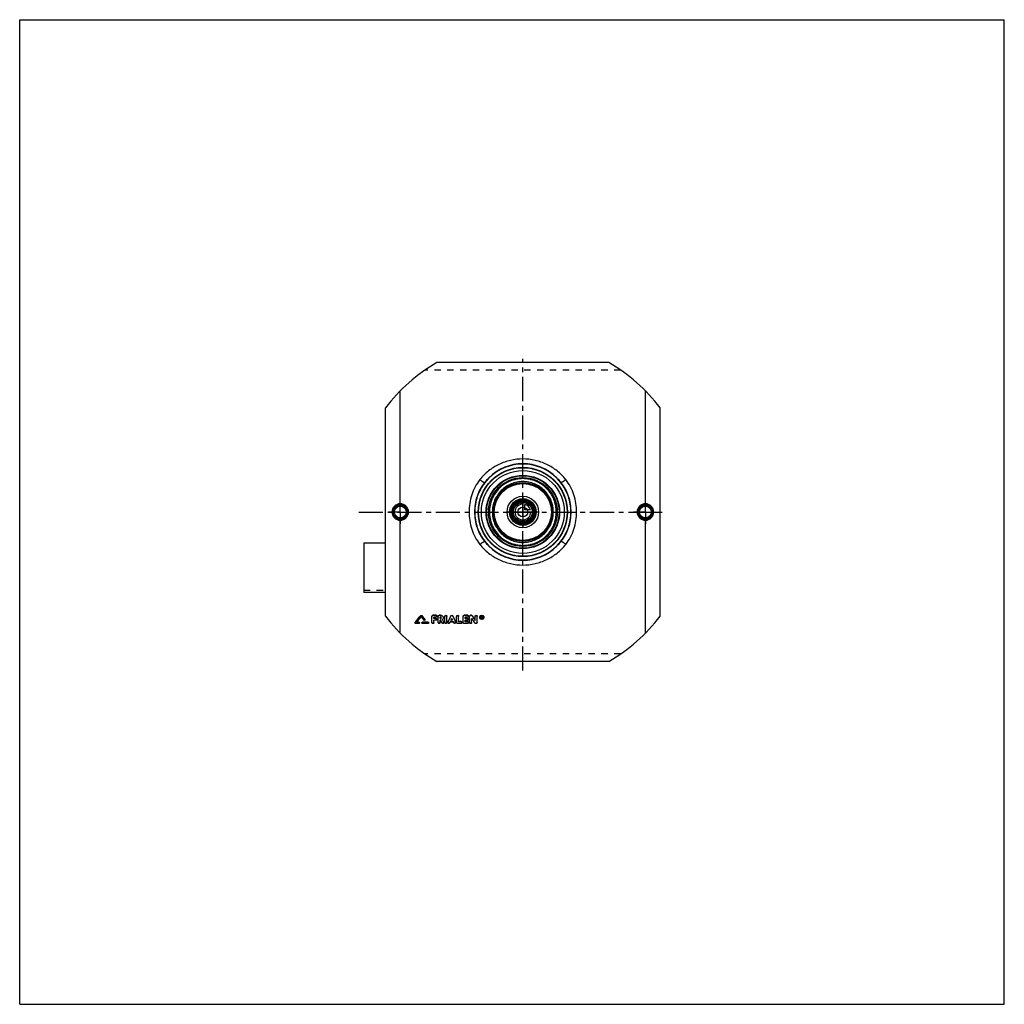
# Model space of a CAD drawing. Header units: millimetres. Extents: x 0 to 1000, y 0 to 1000.
import ezdxf

# ---------------------------------------------------------------- set-up
doc = ezdxf.new("R2010")
doc.units = ezdxf.units.MM
doc.header["$LTSCALE"] = 65.185185
doc.linetypes.add('CENTER', pattern=[0.6, 0.375, -0.075, 0.075, -0.075])
doc.linetypes.add('HIDDEN', pattern=[0.2, 0.1, -0.1])
doc.layers.get('0').update_dxf_attribs({"linetype": 'CONTINUOUS'})
for name, color, linetype in [('ACHSEN_S', 7, 'CONTINUOUS'), ('FASEN', 7, 'CONTINUOUS'), ('KOERPER', 7, 'CONTINUOUS'), ('KONST.EL_MIT_GEO', 7, 'CONTINUOUS'), ('KURVEN', 7, 'CONTINUOUS')]:
    doc.layers.add(name, color=color, linetype=linetype)

msp = doc.modelspace()

# ---------------------------------------------------------------- linework, layer by layer
at = {"color": 7, "linetype": 'Continuous'}
for p, q in [((0, 0), (0, 1000)), ((0, 1000), (1000, 1000)), ((1000, 0), (1000, 1000)), ((0, 0), (1000, 0))]:
    msp.add_line(p, q, dxfattribs=at)
at = {"layer": 'ACHSEN_S', "color": 2, "linetype": 'CENTER'}
for p, q in [((511, 338.9), (511, 655.6)), ((344.5, 500), (655.5, 500))]:
    msp.add_line(p, q, dxfattribs=at)
at = {"layer": 'FASEN', "color": 7, "linetype": 'Continuous'}
for radius in [45, 42.1]:
    msp.add_circle((511, 500), radius, dxfattribs=at)
at = {"layer": 'KOERPER', "color": 2, "linetype": 'CENTER'}
for p, q in [((386.5, 500), (386.5, 512)), ((635.5, 500), (635.5, 512)), ((386.5, 500), (374.5, 500)), ((386.5, 500), (386.5, 488)), ((386.5, 500), (398.5, 500)), ((635.5, 500), (623.5, 500)), ((635.5, 500), (647.5, 500)), ((635.5, 500), (635.5, 488))]:
    msp.add_line(p, q, dxfattribs=at)
at = {"layer": 'KOERPER', "color": 8, "linetype": 'HIDDEN'}
for p in [(349.5, 420.7), (371.5, 418.4)]:
    msp.add_line(p, (371.5, 420.7), dxfattribs=at)
at = {"layer": 'KOERPER', "color": 7, "linetype": 'Continuous'}
msp.add_line((371.5, 418.4), (349.5, 418.4), dxfattribs=at)
msp.add_circle((511, 500), 11.7, dxfattribs=at)
at = {"layer": 'KONST.EL_MIT_GEO', "color": 7, "linetype": 'Continuous'}
for p, q in [((598.2, 651.7), (423.8, 651.7)), ((386.5, 508.4), (386.5, 623)), ((635.5, 508.4), (635.5, 623)), ((371.5, 394.3), (371.5, 605.7)), ((650.5, 394.3), (650.5, 605.7)), ((476.6, 534.4), (476.4, 534.7)), ((545.4, 534.4), (545.6, 534.7)), ((386.5, 377), (386.5, 491.6)), ((635.5, 377), (635.5, 491.6)), ((349.5, 468.8), (349.5, 418.4)), ((349.5, 468.8), (371.5, 468.8)), ((476.6, 465.6), (476.4, 465.3)), ((545.4, 465.6), (545.6, 465.3)), ((407.3, 394.9), (407.3, 394.7)), ((408.2, 394.9), (408.2, 394.7)), ((411.4, 390.9), (411.4, 390.8)), ((418.7, 387.7), (418.7, 394)), ((423, 395.1), (419.7, 395.1)), ((419.7, 395.1), (419.7, 395)), ((423, 395), (419.7, 395)), ((423, 393.1), (420.7, 393.1)), ((420.7, 391.8), (420.7, 393.1)), ((422.7, 391.9), (420.7, 391.9)), ((422.7, 391.8), (420.7, 391.8)), ((422.7, 391.9), (422.7, 391.8)), ((423, 395.1), (423, 395)), ((425, 387.7), (425, 394)), ((427.5, 395.1), (426, 395.1)), ((426, 395.1), (426, 395)), ((427.5, 395), (426, 395)), ((427.5, 393.1), (427, 393.1)), ((427, 391.8), (427, 393.1)), ((427.5, 391.9), (427, 391.9)), ((427.5, 391.8), (427, 391.8)), ((427.5, 395.1), (427.5, 395)), ((427.5, 391.9), (427.5, 391.8)), ((431.9, 387.7), (431.9, 394)), ((433.9, 387.7), (433.9, 394)), ((437.9, 394.5), (437.9, 394.4)), ((439.6, 390.1), (438.1, 390.1)), ((439.8, 394.5), (439.8, 394.4)), ((443.8, 387.7), (443.8, 394)), ((445.8, 388.6), (445.8, 394)), ((450.4, 387.7), (450.4, 394)), ((455.1, 395.1), (451.4, 395.1)), ((451.4, 395.1), (451.4, 395)), ((455.1, 395), (451.4, 395)), ((455.1, 393.1), (452.4, 393.1)), ((452.4, 391.8), (452.4, 393.1)), ((454.7, 391.9), (452.4, 391.9)), ((454.7, 391.8), (452.4, 391.8)), ((454.7, 391.9), (454.7, 391.8)), ((455.1, 395.1), (455.1, 395)), ((457, 387.7), (457, 394)), ((458.7, 395.1), (458, 395.1)), ((458, 395.1), (458, 395)), ((458.7, 395), (458, 395)), ((458.7, 395.1), (458.7, 395)), ((459, 387.7), (459, 391.8)), ((459.5, 394.6), (459.5, 394.5)), ((462.6, 389.9), (462.6, 394)), ((464.6, 387.7), (464.6, 394)), ((469.3, 394.2), (468.9, 394.2)), ((468.9, 391.9), (468.9, 394.2)), ((469.3, 394), (468.9, 394)), ((469.2, 391.9), (468.9, 391.9)), ((469.3, 393.7), (469.2, 393.7)), ((469.2, 393.1), (469.2, 393.7)), ((469.3, 393.2), (469.2, 393.2)), ((469.3, 393.1), (469.2, 393.1)), ((469.3, 392.8), (469.2, 392.8)), ((469.2, 391.9), (469.2, 392.8)), ((469.3, 394.2), (469.3, 394)), ((469.3, 393.2), (469.3, 393.1)), ((469.5, 393.3), (469.5, 393.5)), ((469.8, 391.9), (469.5, 391.9)), ((469.8, 392), (469.6, 392.9)), ((469.8, 393.3), (469.8, 393.5)), ((469.8, 392), (469.8, 391.9)), ((401.6, 387.8), (401.6, 387.7)), ((405.5, 386.8), (402.1, 386.8)), ((405.5, 387.9), (403.2, 387.9)), ((405.5, 388), (403.3, 388)), ((405.5, 388), (405.5, 387.9)), ((414.8, 388), (409, 388)), ((409, 388), (409, 387.9)), ((414.8, 387.9), (409, 387.9)), ((414.8, 386.8), (409, 386.8)), ((414.8, 388), (414.8, 387.9)), ((422.7, 390), (420.7, 390)), ((420.7, 387.7), (420.7, 390)), ((427.7, 390), (427, 390)), ((427, 387.7), (427, 390)), ((430.8, 388.2), (430.8, 388.1)), ((434.9, 388.2), (434.9, 388.1)), ((440.6, 388.2), (437.1, 388.2)), ((439.7, 390), (438, 390)), ((442.8, 388.2), (442.8, 388.1)), ((448.5, 386.8), (444.8, 386.8)), ((448.5, 388.8), (445.8, 388.8)), ((448.5, 388.6), (445.8, 388.6)), ((448.5, 388.8), (448.5, 388.6)), ((455.1, 386.8), (451.4, 386.8)), ((454.7, 390), (452.4, 390)), ((452.4, 388.6), (452.4, 390)), ((455.1, 388.8), (452.4, 388.8)), ((455.1, 388.6), (452.4, 388.6)), ((455.1, 388.8), (455.1, 388.6)), ((463.6, 386.8), (463, 386.8)), ((598.2, 348.3), (423.8, 348.3))]:
    msp.add_line(p, q, dxfattribs=at)
at = {"layer": 'KONST.EL_MIT_GEO', "color": 8, "linetype": 'HIDDEN'}
for p, q in [((610.2, 644.2), (411.8, 644.2)), ((407.8, 393.7), (407.8, 393.5)), ((410.5, 390.3), (410.5, 390.2)), ((411.5, 390.5), (411.5, 390.6)), ((418.7, 394.2), (418.7, 394)), ((423, 393.2), (420.7, 393.2)), ((420.7, 393.2), (420.7, 393.1)), ((422.7, 390.1), (420.7, 390.1)), ((420.7, 390.1), (420.7, 390)), ((422.7, 390.1), (422.7, 390)), ((423, 393.2), (423, 393.1)), ((423.7, 390.9), (423.7, 391)), ((424, 394), (424, 394.2)), ((425, 394.2), (425, 394)), ((427.5, 393.2), (427, 393.2)), ((427, 393.2), (427, 393.1)), ((427.7, 390.1), (427, 390.1)), ((427, 390.1), (427, 390)), ((427.5, 393.2), (427.5, 393.1)), ((427.7, 390.1), (427.7, 390)), ((428.2, 392.5), (428.2, 392.6)), ((429.5, 390.9), (429.5, 390.7)), ((429.5, 390.8), (429.5, 390.9)), ((429.5, 390.8), (429.5, 390.8)), ((430.2, 392.5), (430.2, 392.6)), ((431.9, 394.2), (431.9, 394)), ((433.9, 394.2), (433.9, 394)), ((438.1, 390.1), (438, 390.1)), ((438, 390.1), (438, 390)), ((438.9, 391.9), (438.9, 391.8)), ((439.7, 390.1), (439.6, 390.1)), ((439.7, 390.1), (439.7, 390)), ((443.8, 394.2), (443.8, 394)), ((445.8, 394.2), (445.8, 394)), ((450.4, 394.2), (450.4, 394)), ((455.1, 393.2), (452.4, 393.2)), ((452.4, 393.2), (452.4, 393.1)), ((454.7, 390.1), (452.4, 390.1)), ((452.4, 390.1), (452.4, 390)), ((454.7, 390.1), (454.7, 390)), ((455.1, 393.2), (455.1, 393.1)), ((455.7, 390.9), (455.7, 391)), ((456.1, 394), (456.1, 394.2)), ((457, 394.2), (457, 394)), ((459, 391.9), (459, 391.8)), ((462.6, 394.2), (462.6, 394)), ((464.6, 394.2), (464.6, 394)), ((467.2, 393.1), (467.2, 393)), ((467.7, 393.1), (467.7, 393)), ((469.2, 392), (468.9, 392)), ((469.3, 393.8), (469.2, 393.8)), ((469.2, 393.8), (469.2, 393.7)), ((469.3, 392.9), (469.2, 392.9)), ((469.2, 392.9), (469.2, 392.8)), ((469.3, 393.8), (469.3, 393.7)), ((469.3, 392.9), (469.3, 392.8)), ((469.5, 393.6), (469.5, 393.5)), ((469.8, 392), (469.5, 392)), ((469.5, 392), (469.5, 391.9)), ((469.6, 393), (469.6, 392.9)), ((469.6, 392.9), (469.6, 393)), ((469.8, 393.6), (469.8, 393.5)), ((471, 393.1), (471, 393)), ((471.5, 393.1), (471.5, 393)), ((401.5, 387.5), (401.5, 387.4)), ((405.5, 386.9), (402.1, 386.9)), ((402.1, 386.9), (402.1, 386.8)), ((403.3, 388), (403.2, 388)), ((403.2, 388), (403.2, 387.9)), ((405.5, 386.9), (405.5, 386.8)), ((406.1, 387.4), (406.1, 387.5)), ((408.4, 387.5), (408.4, 387.4)), ((414.8, 386.9), (409, 386.9)), ((409, 386.9), (409, 386.8)), ((414.8, 386.9), (414.8, 386.8)), ((415.4, 387.4), (415.4, 387.5)), ((429, 387.5), (429, 387.3)), ((430.9, 387.7), (430.9, 387.8)), ((434.9, 387.8), (434.9, 387.7)), ((436.8, 387.5), (437.1, 388.3)), ((436.8, 387.5), (436.8, 387.4)), ((440.6, 388.3), (437.1, 388.3)), ((437.1, 388.3), (437.1, 388.2)), ((440.6, 388.3), (440.6, 388.2)), ((440.9, 387.5), (440.6, 388.3)), ((440.9, 387.5), (440.9, 387.4)), ((442.8, 387.7), (442.8, 387.8)), ((448.5, 386.9), (444.8, 386.9)), ((444.8, 386.9), (444.8, 386.8)), ((448.5, 386.9), (448.5, 386.8)), ((449.4, 387.7), (449.4, 387.8)), ((455.1, 386.9), (451.4, 386.9)), ((451.4, 386.9), (451.4, 386.8)), ((455.1, 386.9), (455.1, 386.8)), ((456.1, 387.7), (456.1, 387.8)), ((462.1, 387.4), (462.1, 387.2)), ((463.6, 386.9), (463, 386.9)), ((463, 386.9), (463, 386.8)), ((463.6, 386.9), (463.6, 386.8)), ((610.2, 355.8), (411.8, 355.8))]:
    msp.add_line(p, q, dxfattribs=at)
at = {"layer": 'KONST.EL_MIT_GEO', "color": 7, "linetype": 'Continuous'}
for centre, radius in [((511, 500), 45.3), ((511, 500), 37.3), ((511, 500), 36.8), ((511, 500), 35), ((511, 500), 30), ((511, 500), 29), ((511, 500), 13.5), ((511, 500), 12.5), ((511, 500), 11.3), ((511, 500), 10.3), ((386.5, 500), 7.05), ((386.5, 500), 6.05), ((511, 500), 5), ((635.5, 500), 7.05), ((635.5, 500), 6.05)]:
    msp.add_circle(centre, radius, dxfattribs=at)
at = {"layer": 'KONST.EL_MIT_GEO', "color": 8, "linetype": 'HIDDEN'}
msp.add_circle((511, 500), 45, dxfattribs=at)
at = {"layer": 'KONST.EL_MIT_GEO', "color": 7, "linetype": 'Continuous'}
for centre, radius, start, end in [((511, 500), 175, 119.8843, 142.8581), ((511, 500), 175, 37.1419, 60.1157), ((511, 500), 49, 45.061, 134.939), ((511, 500), 48.7, 45.061, 134.939), ((513.1, 497.9), 51.9, 134.955, 142.0455), ((514, 497), 52.9, 134.9602, 141.9019), ((508, 497), 52.9, 38.0981, 45.0398), ((508.9, 497.9), 51.9, 37.9544, 45.045), ((386.5, 500), 7.43, 90.0252, 180.0266), ((386.5, 500), 7.43, 359.9733, 90.2705), ((635.5, 500), 7.43, 89.7293, 180.0268), ((635.5, 500), 7.43, 359.9735, 89.9746), ((386.5, 500), 7.43, 179.9735, 269.9746), ((386.5, 500), 7.43, 269.7293, 0.0268), ((635.5, 500), 7.43, 179.9733, 270.2705), ((635.5, 500), 7.43, 270.0252, 0.0266), ((513.1, 502.1), 51.9, 217.9544, 225.045), ((514, 503), 52.9, 218.0981, 225.0398), ((508, 503), 52.9, 314.9602, 321.9019), ((508.9, 502.1), 51.9, 314.955, 322.0455), ((511, 500), 49, 225.061, 314.939), ((511, 500), 48.7, 225.061, 314.939), ((511, 500), 175, 217.1419, 240.1157), ((-872.4, 1413.3), 1635.5, 321.1671, 321.4841), ((-874, 1413.4), 1636.9, 321.1964, 321.5133), ((-871.3, 1412.4), 1635.2, 321.206, 321.4602), ((1692.5, 1417), 1642.5, 218.5402, 218.6914), ((1694.3, 1418.5), 1643.7, 218.5164, 218.6921), ((1696, 1418.6), 1645.1, 218.4873, 218.6629), ((-1169.9, 1154.9), 1778.6, 334.465, 334.6901), ((-1172.6, 1155.3), 1781.3, 334.4883, 334.7133), ((2047.6, 1154.9), 1778.6, 205.3099, 205.535), ((2050.3, 1155.3), 1781.3, 205.2867, 205.5117), ((1798.2, 1294), 1614.7, 213.9674, 214.1632), ((1810, 1301.5), 1626.7, 213.8804, 214.0752), ((1811.9, 1301.7), 1628.5, 213.8527, 214.0474), ((469.1, 393.1), 1.41, 182.1167, 193.1131), ((469.3, 393.5), 0.269, 269.9826, 275.4762), ((469.3, 393.4), 0.273, 270.1759, 275.7698), ((469.3, 393.5), 0.22, 0.222, 13.0083), ((469.6, 393.1), 1.41, 346.8979, 357.8674), ((511, 500), 175, 299.8843, 322.8581)]:
    msp.add_arc(centre, radius, start, end, dxfattribs=at)
at = {"layer": 'KONST.EL_MIT_GEO', "color": 8, "linetype": 'HIDDEN'}
for centre, radius, start, end in [((-869.7, 1412.3), 1633.8, 321.1768, 321.431), ((1690.9, 1416.8), 1641.1, 218.5694, 218.7206), ((427.6, 392.6), 0.609, 354.6819, 0.005), ((1796.2, 1293.7), 1612.9, 213.9951, 214.191), ((469.2, 393.1), 1.46, 179.9954, 182.105), ((469.3, 393.4), 0.218, 353.6455, 0.0408), ((469.5, 393.1), 1.46, 357.8761, 0.0047)]:
    msp.add_arc(centre, radius, start, end, dxfattribs=at)
msp.add_ellipse((469.5, 500), major_axis=(-59.3, 287), ratio=0.08, start_param=-4.34653, end_param=-4.34316, dxfattribs=at)
at = {"layer": 'KONST.EL_MIT_GEO', "color": 7, "linetype": 'Continuous'}
for centre, major_axis, ratio, start_param, end_param in [((469.5, 500), (-59.4, 287.3), 0.08, -4.34653, -4.34316), ((469.8, 500), (-59.4, 287.3), 0.08, -4.3469, -4.34316), ((436.8, 500), (119.1, 286.8), 0.14767, -1.9124, -1.90939), ((440.9, 500), (-119.1, 286.8), 0.14767, -4.3738, -4.37079)]:
    msp.add_ellipse(centre, major_axis=major_axis, ratio=ratio, start_param=start_param, end_param=end_param, dxfattribs=at)
for points, knots in [([(511, 553.9), (506.8, 553.9), (498.5, 552.9), (486.6, 548.8), (475.9, 542.1), (470, 536.1), (467.4, 532.9)], [0, 0, 0, 0, 0.25056, 0.50074, 0.75047, 1, 1, 1, 1]), ([(554.6, 532.9), (552, 536.1), (546.1, 542.1), (535.4, 548.8), (523.5, 552.9), (515.2, 553.9), (511, 553.9)], [0, 0, 0, 0, 0.24953, 0.49925, 0.74944, 1, 1, 1, 1]), ([(467.4, 532.9), (465.6, 530.6), (462.4, 525.6), (458.9, 517.5), (456.8, 508.8), (456.1, 500), (456.8, 491.2), (458.9, 482.5), (462.4, 474.4), (465.6, 469.4), (467.4, 467.1)], [0, 0, 0, 0, 0.12476, 0.24968, 0.37478, 0.5, 0.62522, 0.75032, 0.87524, 1, 1, 1, 1]), ([(467.4, 532.9), (468, 532.5), (468.8, 531.9), (469.8, 531.1), (470.5, 530.7), (471.1, 530.3), (471.5, 530.1), (471.8, 529.9), (472, 529.9), (472.1, 529.9), (472.1, 529.9)], [0, 0, 0, 0, 0.36521, 0.53018, 0.67647, 0.79962, 0.89597, 0.96293, 0.98507, 1, 1, 1, 1]), ([(545, 500), (545, 502.2), (544.6, 506.7), (542.6, 513.1), (539.5, 519), (535.2, 524.1), (530, 528.4), (524.1, 531.5), (517.7, 533.4), (511, 534.1), (504.4, 533.4), (498, 531.5), (492, 528.4), (486.9, 524.1), (482.6, 519), (479.4, 513.1), (477.5, 506.7), (477, 502.2), (477, 500)], [0, 0, 0, 0, 0.06255, 0.12507, 0.18755, 0.25, 0.31245, 0.37493, 0.43745, 0.5, 0.56255, 0.62507, 0.68755, 0.75, 0.81245, 0.87493, 0.93745, 1, 1, 1, 1]), ([(542, 500), (542, 502), (541.6, 506.1), (539.8, 511.9), (536.9, 517.3), (533, 522), (528.3, 525.9), (522.9, 528.7), (517.1, 530.5), (511, 531.1), (504.9, 530.5), (499.1, 528.7), (493.7, 525.9), (489, 522), (485.1, 517.3), (482.2, 511.9), (480.4, 506.1), (480, 502), (480, 500)], [0, 0, 0, 0, 0.06254, 0.12506, 0.18754, 0.25, 0.31246, 0.37494, 0.43746, 0.5, 0.56254, 0.62506, 0.68754, 0.75, 0.81246, 0.87494, 0.93746, 1, 1, 1, 1]), ([(554.6, 532.9), (554, 532.5), (553.2, 531.9), (552.2, 531.1), (551.5, 530.7), (550.9, 530.3), (550.5, 530.1), (550.2, 529.9), (550, 529.9), (549.9, 529.9), (549.9, 529.9)], [0, 0, 0, 0, 0.36521, 0.53018, 0.67647, 0.79962, 0.89597, 0.96293, 0.98507, 1, 1, 1, 1]), ([(554.6, 467.1), (556.4, 469.4), (559.6, 474.4), (563.1, 482.5), (565.2, 491.2), (565.9, 500), (565.2, 508.8), (563.1, 517.5), (559.6, 525.6), (556.4, 530.6), (554.6, 532.9)], [0, 0, 0, 0, 0.12476, 0.24968, 0.37478, 0.5, 0.62522, 0.75032, 0.87524, 1, 1, 1, 1]), ([(472.1, 529.9), (470.5, 527.8), (467.5, 523.3), (464.3, 515.9), (462.4, 508), (461.7, 500), (462.4, 492), (464.3, 484.1), (467.5, 476.7), (470.5, 472.2), (472.1, 470.1)], [0, 0, 0, 0, 0.12499, 0.24998, 0.37499, 0.5, 0.62501, 0.75002, 0.87501, 1, 1, 1, 1]), ([(472.4, 529.7), (470.7, 527.6), (467.8, 523.1), (464.5, 515.8), (462.6, 508), (461.9, 500), (462.6, 492), (464.5, 484.2), (467.8, 476.9), (470.7, 472.4), (472.4, 470.3)], [0, 0, 0, 0, 0.12499, 0.24999, 0.37499, 0.5, 0.62501, 0.75001, 0.87501, 1, 1, 1, 1]), ([(472.4, 529.7), (472.3, 529.7), (472.2, 529.8), (472.2, 529.8), (472.1, 529.9)], [0, 0, 0, 0, 0.67431, 1, 1, 1, 1]), ([(549.6, 529.7), (549.7, 529.7), (549.8, 529.8), (549.8, 529.8), (549.9, 529.9)], [0, 0, 0, 0, 0.67431, 1, 1, 1, 1]), ([(549.6, 470.3), (551.3, 472.4), (554.2, 476.9), (557.5, 484.2), (559.4, 492), (560.1, 500), (559.4, 508), (557.5, 515.8), (554.2, 523.1), (551.3, 527.6), (549.6, 529.7)], [0, 0, 0, 0, 0.12499, 0.24999, 0.37499, 0.5, 0.62501, 0.75001, 0.87501, 1, 1, 1, 1]), ([(549.9, 470.1), (551.5, 472.2), (554.5, 476.7), (557.7, 484.1), (559.6, 492), (560.3, 500), (559.6, 508), (557.7, 515.9), (554.5, 523.3), (551.5, 527.8), (549.9, 529.9)], [0, 0, 0, 0, 0.12499, 0.24998, 0.37499, 0.5, 0.62501, 0.75002, 0.87501, 1, 1, 1, 1]), ([(386.5, 508.4), (385.4, 508.4), (383.2, 507.9), (380.4, 506.1), (378.6, 503.3), (378.1, 501.1), (378.1, 500)], [0, 0, 0, 0, 0.24958, 0.4995, 0.74968, 1, 1, 1, 1]), ([(378.1, 500), (378.1, 498.9), (378.6, 496.7), (380.4, 493.9), (383.2, 492.1), (385.4, 491.6), (386.5, 491.6)], [0, 0, 0, 0, 0.25032, 0.5005, 0.75042, 1, 1, 1, 1]), ([(386.5, 508.4), (386.5, 508.3), (386.5, 508.1), (386.5, 507.9), (386.5, 507.7), (386.5, 507.6), (386.5, 507.5), (386.5, 507.5), (386.5, 507.4), (386.5, 507.4)], [0, 0, 0, 0, 0.37236, 0.54078, 0.68954, 0.81346, 0.90835, 0.97109, 1, 1, 1, 1]), ([(394.9, 500), (394.9, 501.1), (394.5, 503.3), (392.6, 506.1), (389.8, 508), (387.6, 508.4), (386.5, 508.4)], [0, 0, 0, 0, 0.25, 0.49998, 0.74998, 1, 1, 1, 1]), ([(386.5, 491.6), (387.6, 491.6), (389.8, 492), (392.6, 493.9), (394.5, 496.7), (394.9, 498.9), (394.9, 500)], [0, 0, 0, 0, 0.25002, 0.50002, 0.75, 1, 1, 1, 1]), ([(477, 500), (477, 497.8), (477.5, 493.3), (479.4, 486.9), (482.6, 481), (486.9, 475.9), (492, 471.6), (498, 468.5), (504.4, 466.6), (511, 465.9), (517.7, 466.6), (524.1, 468.5), (530, 471.6), (535.2, 475.9), (539.5, 481), (542.6, 486.9), (544.6, 493.3), (545, 497.8), (545, 500)], [0, 0, 0, 0, 0.06255, 0.12507, 0.18755, 0.25, 0.31245, 0.37493, 0.43745, 0.5, 0.56255, 0.62507, 0.68755, 0.75, 0.81245, 0.87493, 0.93745, 1, 1, 1, 1]), ([(480, 500), (480, 498), (480.4, 493.9), (482.2, 488.1), (485.1, 482.7), (489, 478), (493.7, 474.1), (499.1, 471.3), (504.9, 469.5), (511, 468.9), (517.1, 469.5), (522.9, 471.3), (528.3, 474.1), (533, 478), (536.9, 482.7), (539.8, 488.1), (541.6, 493.9), (542, 498), (542, 500)], [0, 0, 0, 0, 0.06254, 0.12506, 0.18754, 0.25, 0.31246, 0.37494, 0.43746, 0.5, 0.56254, 0.62506, 0.68754, 0.75, 0.81246, 0.87494, 0.93746, 1, 1, 1, 1]), ([(635.5, 508.4), (634.4, 508.4), (632.2, 508), (629.4, 506.1), (627.5, 503.3), (627.1, 501.1), (627.1, 500)], [0, 0, 0, 0, 0.25002, 0.50002, 0.75, 1, 1, 1, 1]), ([(627.1, 500), (627.1, 498.9), (627.5, 496.7), (629.4, 493.9), (632.2, 492), (634.4, 491.6), (635.5, 491.6)], [0, 0, 0, 0, 0.25, 0.49998, 0.74998, 1, 1, 1, 1]), ([(635.5, 508.4), (635.5, 508.3), (635.5, 508.1), (635.5, 507.9), (635.5, 507.7), (635.5, 507.6), (635.5, 507.5), (635.5, 507.5), (635.5, 507.4), (635.5, 507.4)], [0, 0, 0, 0, 0.37235, 0.54076, 0.68951, 0.81344, 0.90833, 0.97107, 1, 1, 1, 1]), ([(643.9, 500), (643.9, 501.1), (643.4, 503.3), (641.6, 506.1), (638.8, 507.9), (636.6, 508.4), (635.5, 508.4)], [0, 0, 0, 0, 0.25032, 0.5005, 0.75042, 1, 1, 1, 1]), ([(635.5, 491.6), (636.6, 491.6), (638.8, 492.1), (641.6, 493.9), (643.4, 496.7), (643.9, 498.9), (643.9, 500)], [0, 0, 0, 0, 0.24958, 0.4995, 0.74968, 1, 1, 1, 1]), ([(386.5, 491.6), (386.5, 491.7), (386.5, 491.9), (386.5, 492.1), (386.5, 492.3), (386.5, 492.4), (386.5, 492.5), (386.5, 492.5), (386.5, 492.6), (386.5, 492.6)], [0, 0, 0, 0, 0.37236, 0.54077, 0.68952, 0.81345, 0.90833, 0.97107, 1, 1, 1, 1]), ([(635.5, 491.6), (635.5, 491.7), (635.5, 491.9), (635.5, 492.1), (635.5, 492.3), (635.5, 492.4), (635.5, 492.5), (635.5, 492.5), (635.5, 492.6), (635.5, 492.6)], [0, 0, 0, 0, 0.37235, 0.54077, 0.68953, 0.81345, 0.90834, 0.97109, 1, 1, 1, 1]), ([(467.4, 467.1), (468, 467.5), (468.8, 468.1), (469.8, 468.9), (470.5, 469.3), (471.1, 469.7), (471.5, 469.9), (471.8, 470.1), (472, 470.1), (472.1, 470.1), (472.1, 470.1)], [0, 0, 0, 0, 0.36521, 0.53018, 0.67647, 0.79962, 0.89597, 0.96293, 0.98507, 1, 1, 1, 1]), ([(472.4, 470.3), (472.3, 470.3), (472.2, 470.2), (472.2, 470.2), (472.1, 470.1)], [0, 0, 0, 0, 0.67431, 1, 1, 1, 1]), ([(549.6, 470.3), (549.7, 470.3), (549.8, 470.2), (549.8, 470.2), (549.9, 470.1)], [0, 0, 0, 0, 0.67431, 1, 1, 1, 1]), ([(554.6, 467.1), (554, 467.5), (553.2, 468.1), (552.2, 468.9), (551.5, 469.3), (550.9, 469.7), (550.5, 469.9), (550.2, 470.1), (550, 470.1), (549.9, 470.1), (549.9, 470.1)], [0, 0, 0, 0, 0.36521, 0.53018, 0.67647, 0.79962, 0.89597, 0.96293, 0.98507, 1, 1, 1, 1]), ([(467.4, 467.1), (470, 463.9), (475.9, 457.9), (486.6, 451.2), (498.5, 447.1), (506.8, 446.1), (511, 446.1)], [0, 0, 0, 0, 0.24953, 0.49925, 0.74944, 1, 1, 1, 1]), ([(511, 446.1), (515.2, 446.1), (523.5, 447.1), (535.4, 451.2), (546.1, 457.9), (552, 463.9), (554.6, 467.1)], [0, 0, 0, 0, 0.25056, 0.50074, 0.75047, 1, 1, 1, 1]), ([(407.3, 394.9), (407.3, 394.9), (407.5, 395), (407.8, 395.1), (408, 395), (408.2, 394.9), (408.2, 394.9)], [0, 0, 0, 0, 0.2463, 0.49956, 0.75157, 1, 1, 1, 1]), ([(407.3, 394.7), (407.3, 394.8), (407.5, 394.9), (407.8, 395), (408, 394.9), (408.2, 394.8), (408.2, 394.7)], [0, 0, 0, 0, 0.2469, 0.50001, 0.75311, 1, 1, 1, 1]), ([(411.5, 390.5), (411.5, 390.4), (411.4, 390.1), (411.1, 389.9), (410.7, 389.9), (410.5, 390.1), (410.5, 390.2)], [0, 0, 0, 0, 0.24012, 0.49113, 0.74882, 1, 1, 1, 1]), ([(411.4, 390.9), (411.4, 390.9), (411.5, 390.8), (411.5, 390.7), (411.5, 390.6)], [0, 0, 0, 0, 0.26209, 1, 1, 1, 1]), ([(411.4, 390.8), (411.4, 390.8), (411.5, 390.7), (411.5, 390.6), (411.5, 390.5)], [0, 0, 0, 0, 0.25489, 1, 1, 1, 1]), ([(418.7, 394.2), (418.7, 394.3), (418.8, 394.5), (419, 394.8), (419.4, 395), (419.6, 395.1), (419.7, 395.1)], [0, 0, 0, 0, 0.24183, 0.48886, 0.74161, 1, 1, 1, 1]), ([(418.7, 394), (418.7, 394.2), (418.8, 394.4), (419, 394.7), (419.4, 394.9), (419.6, 395), (419.7, 395)], [0, 0, 0, 0, 0.24153, 0.48814, 0.74168, 1, 1, 1, 1]), ([(422.7, 391.9), (422.8, 391.9), (423.1, 391.9), (423.4, 391.7), (423.6, 391.4), (423.7, 391.1), (423.7, 391)], [0, 0, 0, 0, 0.26219, 0.51205, 0.7611, 1, 1, 1, 1]), ([(422.7, 391.8), (422.8, 391.8), (423.1, 391.8), (423.4, 391.6), (423.6, 391.3), (423.7, 391), (423.7, 390.9)], [0, 0, 0, 0, 0.25886, 0.51263, 0.75903, 1, 1, 1, 1]), ([(423.7, 390.9), (423.7, 390.8), (423.6, 390.5), (423.4, 390.2), (423.1, 390), (422.8, 390), (422.7, 390)], [0, 0, 0, 0, 0.24098, 0.48727, 0.74102, 1, 1, 1, 1]), ([(423, 395.1), (423.2, 395.1), (423.4, 395), (423.8, 394.8), (424, 394.5), (424, 394.3), (424, 394.2)], [0, 0, 0, 0, 0.2616, 0.51123, 0.76052, 1, 1, 1, 1]), ([(423, 395), (423.2, 395), (423.4, 394.9), (423.8, 394.7), (424, 394.4), (424, 394.2), (424, 394)], [0, 0, 0, 0, 0.25832, 0.51185, 0.75848, 1, 1, 1, 1]), ([(424, 394), (424, 393.9), (424, 393.7), (423.8, 393.4), (423.4, 393.2), (423.2, 393.1), (423, 393.1)], [0, 0, 0, 0, 0.24153, 0.48805, 0.74156, 1, 1, 1, 1]), ([(425, 394.2), (425, 394.3), (425.1, 394.5), (425.3, 394.8), (425.6, 395), (425.9, 395.1), (426, 395.1)], [0, 0, 0, 0, 0.24183, 0.48886, 0.74161, 1, 1, 1, 1]), ([(425, 394), (425, 394.2), (425.1, 394.4), (425.3, 394.7), (425.6, 394.9), (425.9, 395), (426, 395)], [0, 0, 0, 0, 0.24153, 0.48814, 0.74168, 1, 1, 1, 1]), ([(427.5, 395.1), (427.9, 395.1), (428.6, 395), (429.5, 394.4), (430.1, 393.6), (430.2, 392.9), (430.2, 392.6)], [0, 0, 0, 0, 0.25887, 0.51142, 0.75817, 1, 1, 1, 1]), ([(427.5, 395), (427.9, 395), (428.6, 394.8), (429.5, 394.3), (430.1, 393.5), (430.2, 392.8), (430.2, 392.5)], [0, 0, 0, 0, 0.25848, 0.51217, 0.75877, 1, 1, 1, 1]), ([(428.2, 392.5), (428.2, 392.6), (428.2, 392.7), (428.1, 392.9), (427.8, 393.1), (427.6, 393.1), (427.5, 393.1)], [0, 0, 0, 0, 0.24124, 0.48772, 0.74136, 1, 1, 1, 1]), ([(427.5, 391.9), (427.7, 391.9), (428, 392), (428.2, 392.3), (428.2, 392.5), (428.2, 392.5)], [0, 0, 0, 0, 0.50717, 0.75582, 1, 1, 1, 1]), ([(427.5, 391.8), (427.7, 391.8), (428, 391.9), (428.2, 392.2), (428.2, 392.4), (428.2, 392.5)], [0, 0, 0, 0, 0.50798, 0.75659, 1, 1, 1, 1]), ([(430.2, 392.5), (430.2, 392.2), (430.1, 391.5), (429.7, 391), (429.5, 390.7)], [0, 0, 0, 0, 0.49504, 1, 1, 1, 1]), ([(431.9, 394.2), (431.9, 394.3), (431.9, 394.5), (432.2, 394.9), (432.9, 395.2), (433.5, 394.9), (433.8, 394.5), (433.9, 394.3), (433.9, 394.2)], [0, 0, 0, 0, 0.12345, 0.24596, 0.49992, 0.75386, 0.87713, 1, 1, 1, 1]), ([(431.9, 394), (431.9, 394.2), (431.9, 394.4), (432.2, 394.8), (432.9, 395.1), (433.5, 394.8), (433.8, 394.4), (433.9, 394.2), (433.9, 394)], [0, 0, 0, 0, 0.12184, 0.24625, 0.5, 0.75375, 0.87815, 1, 1, 1, 1]), ([(437.9, 394.5), (438, 394.7), (438.3, 395), (438.9, 395.1), (439.4, 395), (439.7, 394.7), (439.8, 394.5)], [0, 0, 0, 0, 0.24701, 0.50069, 0.75297, 1, 1, 1, 1]), ([(437.9, 394.4), (438, 394.6), (438.3, 394.9), (438.9, 395), (439.4, 394.9), (439.7, 394.6), (439.8, 394.4)], [0, 0, 0, 0, 0.24559, 0.49999, 0.7544, 1, 1, 1, 1]), ([(443.8, 394.2), (443.8, 394.3), (443.9, 394.5), (444.2, 394.9), (444.8, 395.2), (445.5, 394.9), (445.8, 394.5), (445.8, 394.3), (445.8, 394.2)], [0, 0, 0, 0, 0.12345, 0.24596, 0.49992, 0.75386, 0.87713, 1, 1, 1, 1]), ([(443.8, 394), (443.8, 394.2), (443.9, 394.4), (444.2, 394.8), (444.8, 395.1), (445.5, 394.8), (445.8, 394.4), (445.8, 394.2), (445.8, 394)], [0, 0, 0, 0, 0.12184, 0.24625, 0.5, 0.75375, 0.87815, 1, 1, 1, 1]), ([(450.4, 394.2), (450.4, 394.3), (450.5, 394.5), (450.7, 394.8), (451, 395), (451.3, 395.1), (451.4, 395.1)], [0, 0, 0, 0, 0.24183, 0.48886, 0.74161, 1, 1, 1, 1]), ([(450.4, 394), (450.4, 394.2), (450.5, 394.4), (450.7, 394.7), (451, 394.9), (451.3, 395), (451.4, 395)], [0, 0, 0, 0, 0.24153, 0.48814, 0.74168, 1, 1, 1, 1]), ([(454.7, 391.9), (454.9, 391.9), (455.1, 391.9), (455.4, 391.7), (455.7, 391.4), (455.7, 391.1), (455.7, 391)], [0, 0, 0, 0, 0.26219, 0.51205, 0.7611, 1, 1, 1, 1]), ([(454.7, 391.8), (454.9, 391.8), (455.1, 391.8), (455.4, 391.6), (455.7, 391.3), (455.7, 391), (455.7, 390.9)], [0, 0, 0, 0, 0.25886, 0.51263, 0.75903, 1, 1, 1, 1]), ([(455.7, 390.9), (455.7, 390.8), (455.7, 390.5), (455.4, 390.2), (455.1, 390), (454.9, 390), (454.7, 390)], [0, 0, 0, 0, 0.24098, 0.48727, 0.74102, 1, 1, 1, 1]), ([(455.1, 395.1), (455.2, 395.1), (455.4, 395), (455.8, 394.8), (456, 394.5), (456.1, 394.3), (456.1, 394.2)], [0, 0, 0, 0, 0.2616, 0.51123, 0.76052, 1, 1, 1, 1]), ([(455.1, 395), (455.2, 395), (455.4, 394.9), (455.8, 394.7), (456, 394.4), (456.1, 394.2), (456.1, 394)], [0, 0, 0, 0, 0.25832, 0.51185, 0.75848, 1, 1, 1, 1]), ([(456.1, 394), (456.1, 393.9), (456, 393.7), (455.8, 393.4), (455.4, 393.2), (455.2, 393.1), (455.1, 393.1)], [0, 0, 0, 0, 0.24153, 0.48805, 0.74156, 1, 1, 1, 1]), ([(457, 394.2), (457, 394.3), (457.1, 394.5), (457.3, 394.8), (457.6, 395), (457.9, 395.1), (458, 395.1)], [0, 0, 0, 0, 0.24183, 0.48886, 0.74161, 1, 1, 1, 1]), ([(457, 394), (457, 394.2), (457.1, 394.4), (457.3, 394.7), (457.6, 394.9), (457.9, 395), (458, 395)], [0, 0, 0, 0, 0.24153, 0.48814, 0.74168, 1, 1, 1, 1]), ([(458.7, 395.1), (458.9, 395.1), (459.2, 395), (459.4, 394.8), (459.5, 394.6)], [0, 0, 0, 0, 0.50713, 1, 1, 1, 1]), ([(458.7, 395), (458.9, 395), (459.2, 394.9), (459.4, 394.7), (459.5, 394.5)], [0, 0, 0, 0, 0.50718, 1, 1, 1, 1]), ([(462.6, 394.2), (462.6, 394.3), (462.7, 394.5), (463, 394.9), (463.6, 395.2), (464.3, 394.9), (464.6, 394.5), (464.6, 394.3), (464.6, 394.2)], [0, 0, 0, 0, 0.12345, 0.24596, 0.49992, 0.75386, 0.87713, 1, 1, 1, 1]), ([(462.6, 394), (462.6, 394.2), (462.7, 394.4), (463, 394.8), (463.6, 395.1), (464.3, 394.8), (464.6, 394.4), (464.6, 394.2), (464.6, 394)], [0, 0, 0, 0, 0.12184, 0.24625, 0.5, 0.75375, 0.87815, 1, 1, 1, 1]), ([(467.2, 393.1), (467.2, 393.3), (467.3, 393.9), (467.8, 394.5), (468.5, 395), (469.4, 395.1), (470.2, 395), (470.9, 394.5), (471.4, 393.9), (471.5, 393.3), (471.5, 393.1)], [0, 0, 0, 0, 0.12145, 0.24392, 0.37114, 0.49997, 0.62917, 0.75607, 0.87892, 1, 1, 1, 1]), ([(467.2, 393), (467.2, 393.2), (467.3, 393.8), (467.8, 394.4), (468.5, 394.9), (469.4, 395), (470.2, 394.9), (470.9, 394.4), (471.4, 393.8), (471.5, 393.2), (471.5, 393)], [0, 0, 0, 0, 0.12066, 0.24396, 0.37078, 0.5, 0.62922, 0.75604, 0.87934, 1, 1, 1, 1]), ([(471.5, 393), (471.5, 392.7), (471.4, 392.2), (470.9, 391.5), (470.2, 391.1), (469.4, 390.9), (468.5, 391.1), (467.8, 391.5), (467.3, 392.2), (467.2, 392.7), (467.2, 393)], [0, 0, 0, 0, 0.12067, 0.24385, 0.37065, 0.5, 0.62935, 0.75615, 0.87933, 1, 1, 1, 1]), ([(471, 393), (471, 393.2), (470.9, 393.6), (470.5, 394.1), (470, 394.4), (469.4, 394.5), (468.7, 394.4), (468.2, 394.1), (467.8, 393.6), (467.7, 393.2), (467.7, 393)], [0, 0, 0, 0, 0.12066, 0.24395, 0.37077, 0.5, 0.62923, 0.75605, 0.87934, 1, 1, 1, 1]), ([(467.7, 393), (467.7, 392.8), (467.8, 392.4), (468.2, 391.9), (468.7, 391.5), (469.4, 391.4), (470, 391.5), (470.5, 391.9), (470.9, 392.4), (471, 392.8), (471, 393)], [0, 0, 0, 0, 0.12067, 0.24386, 0.37067, 0.5, 0.62933, 0.75614, 0.87933, 1, 1, 1, 1]), ([(467.7, 392.8), (467.8, 392.6), (467.9, 392.3), (468.4, 391.7), (469.4, 391.4), (470.3, 391.7), (470.8, 392.3), (470.9, 392.6), (471, 392.8)], [0, 0, 0, 0, 0.12295, 0.24589, 0.50034, 0.75453, 0.87743, 1, 1, 1, 1]), ([(469.3, 394.2), (469.4, 394.2), (469.6, 394.1), (469.8, 393.8), (469.8, 393.7), (469.8, 393.6)], [0, 0, 0, 0, 0.50698, 0.75507, 1, 1, 1, 1]), ([(469.3, 394), (469.4, 394), (469.6, 394), (469.8, 393.7), (469.8, 393.6), (469.8, 393.5)], [0, 0, 0, 0, 0.50763, 0.75637, 1, 1, 1, 1]), ([(469.5, 393.6), (469.5, 393.6), (469.4, 393.7), (469.3, 393.7), (469.3, 393.7)], [0, 0, 0, 0, 0.48892, 1, 1, 1, 1]), ([(469.3, 393.1), (469.4, 393.1), (469.5, 393.2), (469.5, 393.3), (469.5, 393.3)], [0, 0, 0, 0, 0.51245, 1, 1, 1, 1]), ([(469.4, 393.3), (469.4, 393.3), (469.5, 393.3), (469.5, 393.4), (469.5, 393.4)], [0, 0, 0, 0, 0.25973, 1, 1, 1, 1]), ([(469.8, 393.3), (469.8, 393.2), (469.8, 393.1), (469.7, 392.9), (469.6, 392.9)], [0, 0, 0, 0, 0.49284, 1, 1, 1, 1]), ([(401.5, 387.5), (401.5, 387.5), (401.5, 387.6), (401.6, 387.7), (401.6, 387.8)], [0, 0, 0, 0, 0.24218, 1, 1, 1, 1]), ([(401.5, 387.4), (401.5, 387.4), (401.5, 387.6), (401.6, 387.6), (401.6, 387.7)], [0, 0, 0, 0, 0.74488, 1, 1, 1, 1]), ([(402.1, 386.8), (401.9, 386.8), (401.7, 386.9), (401.5, 387.1), (401.5, 387.3), (401.5, 387.4)], [0, 0, 0, 0, 0.50931, 0.75753, 1, 1, 1, 1]), ([(405.5, 388), (405.7, 388), (405.9, 387.9), (406.1, 387.7), (406.1, 387.5), (406.1, 387.5)], [0, 0, 0, 0, 0.50772, 0.7598, 1, 1, 1, 1]), ([(405.5, 387.9), (405.7, 387.9), (405.9, 387.8), (406.1, 387.6), (406.1, 387.4), (406.1, 387.4)], [0, 0, 0, 0, 0.50924, 0.75756, 1, 1, 1, 1]), ([(406.1, 387.4), (406.1, 387.3), (406.1, 387.1), (405.9, 386.9), (405.7, 386.8), (405.5, 386.8)], [0, 0, 0, 0, 0.24247, 0.49073, 1, 1, 1, 1]), ([(408.4, 387.5), (408.4, 387.5), (408.5, 387.7), (408.6, 387.9), (408.9, 388), (409, 388)], [0, 0, 0, 0, 0.24176, 0.49192, 1, 1, 1, 1]), ([(408.4, 387.4), (408.4, 387.4), (408.5, 387.6), (408.6, 387.8), (408.9, 387.9), (409, 387.9)], [0, 0, 0, 0, 0.24247, 0.4908, 1, 1, 1, 1]), ([(409, 386.8), (408.9, 386.8), (408.6, 386.9), (408.5, 387.1), (408.4, 387.3), (408.4, 387.4)], [0, 0, 0, 0, 0.50931, 0.75756, 1, 1, 1, 1]), ([(414.8, 388), (414.9, 388), (415.2, 387.9), (415.3, 387.7), (415.4, 387.5), (415.4, 387.5)], [0, 0, 0, 0, 0.50772, 0.7598, 1, 1, 1, 1]), ([(414.8, 387.9), (414.9, 387.9), (415.2, 387.8), (415.3, 387.6), (415.4, 387.4), (415.4, 387.4)], [0, 0, 0, 0, 0.50924, 0.75756, 1, 1, 1, 1]), ([(415.4, 387.4), (415.4, 387.3), (415.3, 387.1), (415.2, 386.9), (414.9, 386.8), (414.8, 386.8)], [0, 0, 0, 0, 0.24247, 0.49073, 1, 1, 1, 1]), ([(420.7, 387.7), (420.7, 387.6), (420.7, 387.4), (420.4, 387), (419.7, 386.7), (419.1, 387), (418.8, 387.4), (418.7, 387.6), (418.7, 387.7)], [0, 0, 0, 0, 0.12126, 0.24536, 0.5, 0.75463, 0.87874, 1, 1, 1, 1]), ([(427, 387.7), (427, 387.6), (426.9, 387.4), (426.6, 387), (426, 386.7), (425.4, 387), (425.1, 387.4), (425, 387.6), (425, 387.7)], [0, 0, 0, 0, 0.12126, 0.24536, 0.5, 0.75463, 0.87874, 1, 1, 1, 1]), ([(430.9, 387.7), (430.9, 387.6), (430.9, 387.4), (430.6, 387.1), (430.1, 386.8), (429.5, 386.8), (429.1, 387.2), (429, 387.3)], [0, 0, 0, 0, 0.12057, 0.24335, 0.49539, 0.75274, 1, 1, 1, 1]), ([(430.8, 388.2), (430.8, 388.2), (430.9, 388.1), (430.9, 387.9), (430.9, 387.8)], [0, 0, 0, 0, 0.25557, 1, 1, 1, 1]), ([(433.9, 387.7), (433.9, 387.6), (433.8, 387.4), (433.5, 387), (432.9, 386.7), (432.2, 387), (431.9, 387.4), (431.9, 387.6), (431.9, 387.7)], [0, 0, 0, 0, 0.12126, 0.24536, 0.5, 0.75463, 0.87874, 1, 1, 1, 1]), ([(436.8, 387.4), (436.7, 387.2), (436.3, 386.8), (435.6, 386.8), (435.1, 387), (434.9, 387.4), (434.9, 387.6), (434.9, 387.7)], [0, 0, 0, 0, 0.24698, 0.50432, 0.75653, 0.87938, 1, 1, 1, 1]), ([(442.8, 387.7), (442.8, 387.6), (442.8, 387.4), (442.6, 387), (442.1, 386.8), (441.4, 386.8), (441, 387.2), (440.9, 387.4)], [0, 0, 0, 0, 0.12062, 0.24348, 0.49569, 0.75305, 1, 1, 1, 1]), ([(442.8, 388.2), (442.8, 388.2), (442.8, 388.1), (442.8, 387.9), (442.8, 387.8)], [0, 0, 0, 0, 0.25534, 1, 1, 1, 1]), ([(444.8, 386.8), (444.7, 386.8), (444.4, 386.9), (444.1, 387.1), (443.9, 387.4), (443.8, 387.6), (443.8, 387.7)], [0, 0, 0, 0, 0.25957, 0.51357, 0.75962, 1, 1, 1, 1]), ([(448.5, 388.8), (448.6, 388.8), (448.8, 388.7), (449.2, 388.5), (449.4, 388.2), (449.4, 388), (449.4, 387.8)], [0, 0, 0, 0, 0.26277, 0.51288, 0.7617, 1, 1, 1, 1]), ([(448.5, 388.6), (448.6, 388.6), (448.8, 388.6), (449.2, 388.4), (449.4, 388.1), (449.4, 387.9), (449.4, 387.7)], [0, 0, 0, 0, 0.25942, 0.51344, 0.75962, 1, 1, 1, 1]), ([(449.4, 387.7), (449.4, 387.6), (449.4, 387.4), (449.2, 387.1), (448.8, 386.9), (448.6, 386.8), (448.5, 386.8)], [0, 0, 0, 0, 0.24039, 0.48646, 0.74045, 1, 1, 1, 1]), ([(451.4, 386.8), (451.3, 386.8), (451, 386.9), (450.7, 387.1), (450.5, 387.4), (450.4, 387.6), (450.4, 387.7)], [0, 0, 0, 0, 0.25957, 0.51357, 0.75962, 1, 1, 1, 1]), ([(455.1, 388.8), (455.2, 388.8), (455.4, 388.7), (455.8, 388.5), (456, 388.2), (456.1, 388), (456.1, 387.8)], [0, 0, 0, 0, 0.26277, 0.51288, 0.7617, 1, 1, 1, 1]), ([(455.1, 388.6), (455.2, 388.6), (455.4, 388.6), (455.8, 388.4), (456, 388.1), (456.1, 387.9), (456.1, 387.7)], [0, 0, 0, 0, 0.25942, 0.51344, 0.75962, 1, 1, 1, 1]), ([(456.1, 387.7), (456.1, 387.6), (456, 387.4), (455.8, 387.1), (455.4, 386.9), (455.2, 386.8), (455.1, 386.8)], [0, 0, 0, 0, 0.24039, 0.48646, 0.74045, 1, 1, 1, 1]), ([(459, 387.7), (459, 387.6), (459, 387.4), (458.7, 387), (458, 386.7), (457.4, 387), (457.1, 387.4), (457, 387.6), (457, 387.7)], [0, 0, 0, 0, 0.12126, 0.24536, 0.5, 0.75463, 0.87874, 1, 1, 1, 1]), ([(463, 386.8), (462.8, 386.8), (462.5, 386.9), (462.2, 387.1), (462.1, 387.2)], [0, 0, 0, 0, 0.50829, 1, 1, 1, 1]), ([(464.6, 387.7), (464.6, 387.6), (464.6, 387.4), (464.3, 387.1), (464, 386.9), (463.7, 386.8), (463.6, 386.8)], [0, 0, 0, 0, 0.2404, 0.48645, 0.74045, 1, 1, 1, 1])]:
    msp.add_open_spline(points, degree=3, knots=knots, dxfattribs=at)
at = {"layer": 'KONST.EL_MIT_GEO', "color": 8, "linetype": 'HIDDEN'}
for points, knots in [([(411.5, 390.6), (411.5, 390.5), (411.4, 390.3), (411.1, 390.1), (410.7, 390), (410.5, 390.2), (410.5, 390.3)], [0, 0, 0, 0, 0.24144, 0.48969, 0.74737, 1, 1, 1, 1]), ([(423.7, 391), (423.7, 390.9), (423.6, 390.7), (423.4, 390.4), (423.1, 390.2), (422.8, 390.1), (422.7, 390.1)], [0, 0, 0, 0, 0.24096, 0.48765, 0.73899, 1, 1, 1, 1]), ([(424, 394.2), (424, 394), (424, 393.8), (423.8, 393.5), (423.4, 393.3), (423.2, 393.2), (423, 393.2)], [0, 0, 0, 0, 0.24154, 0.48847, 0.73958, 1, 1, 1, 1]), ([(428.2, 392.6), (428.2, 392.7), (428.2, 392.8), (428.1, 393.1), (427.8, 393.2), (427.6, 393.2), (427.5, 393.2)], [0, 0, 0, 0, 0.23927, 0.48897, 0.73885, 1, 1, 1, 1]), ([(430.2, 392.6), (430.2, 392.3), (430.1, 391.6), (429.7, 391.1), (429.5, 390.9)], [0, 0, 0, 0, 0.49347, 1, 1, 1, 1]), ([(455.7, 391), (455.7, 390.9), (455.7, 390.7), (455.4, 390.4), (455.1, 390.2), (454.9, 390.1), (454.7, 390.1)], [0, 0, 0, 0, 0.24096, 0.48765, 0.73899, 1, 1, 1, 1]), ([(456.1, 394.2), (456.1, 394), (456, 393.8), (455.8, 393.5), (455.4, 393.3), (455.2, 393.2), (455.1, 393.2)], [0, 0, 0, 0, 0.24154, 0.48847, 0.73958, 1, 1, 1, 1]), ([(471.5, 393.1), (471.5, 392.8), (471.4, 392.3), (470.9, 391.6), (470.2, 391.2), (469.4, 391), (468.5, 391.2), (467.8, 391.6), (467.3, 392.3), (467.2, 392.8), (467.2, 393.1)], [0, 0, 0, 0, 0.12146, 0.2438, 0.371, 0.49997, 0.62931, 0.75619, 0.87892, 1, 1, 1, 1]), ([(471, 393.1), (471, 393.3), (470.9, 393.7), (470.5, 394.2), (470, 394.5), (469.4, 394.7), (468.7, 394.5), (468.2, 394.2), (467.8, 393.7), (467.7, 393.3), (467.7, 393.1)], [0, 0, 0, 0, 0.1213, 0.24392, 0.37081, 0.50003, 0.62858, 0.75611, 0.8782, 1, 1, 1, 1]), ([(469.5, 393.6), (469.5, 393.7), (469.5, 393.8), (469.3, 393.8), (469.3, 393.8)], [0, 0, 0, 0, 0.48584, 1, 1, 1, 1]), ([(469.8, 393.4), (469.8, 393.4), (469.8, 393.2), (469.7, 393.1), (469.6, 393)], [0, 0, 0, 0, 0.49039, 1, 1, 1, 1]), ([(402.1, 386.9), (401.9, 386.9), (401.7, 387), (401.5, 387.3), (401.5, 387.4), (401.5, 387.5)], [0, 0, 0, 0, 0.50743, 0.75948, 1, 1, 1, 1]), ([(406.1, 387.5), (406.1, 387.4), (406.1, 387.3), (405.9, 387), (405.7, 386.9), (405.5, 386.9)], [0, 0, 0, 0, 0.24176, 0.49185, 1, 1, 1, 1]), ([(409, 386.9), (408.9, 386.9), (408.6, 387), (408.5, 387.3), (408.4, 387.4), (408.4, 387.5)], [0, 0, 0, 0, 0.50779, 0.75979, 1, 1, 1, 1]), ([(415.4, 387.5), (415.4, 387.4), (415.3, 387.3), (415.2, 387), (414.9, 386.9), (414.8, 386.9)], [0, 0, 0, 0, 0.24176, 0.49185, 1, 1, 1, 1]), ([(420.7, 387.8), (420.7, 387.7), (420.7, 387.5), (420.4, 387.1), (419.7, 386.8), (419.1, 387.1), (418.8, 387.5), (418.7, 387.7), (418.7, 387.8)], [0, 0, 0, 0, 0.12283, 0.24504, 0.49992, 0.75478, 0.87776, 1, 1, 1, 1]), ([(427, 387.8), (427, 387.7), (426.9, 387.5), (426.6, 387.1), (426, 386.8), (425.4, 387.1), (425.1, 387.5), (425, 387.7), (425, 387.8)], [0, 0, 0, 0, 0.12283, 0.24504, 0.49992, 0.75478, 0.87776, 1, 1, 1, 1]), ([(430.9, 387.8), (430.9, 387.7), (430.9, 387.5), (430.6, 387.2), (430.1, 386.9), (429.5, 387), (429.1, 387.3), (429, 387.5)], [0, 0, 0, 0, 0.1186, 0.24275, 0.49368, 0.75169, 1, 1, 1, 1]), ([(433.9, 387.8), (433.9, 387.7), (433.8, 387.5), (433.5, 387.1), (432.9, 386.8), (432.2, 387.1), (431.9, 387.5), (431.9, 387.7), (431.9, 387.8)], [0, 0, 0, 0, 0.12283, 0.24504, 0.49992, 0.75478, 0.87776, 1, 1, 1, 1]), ([(436.8, 387.5), (436.7, 387.3), (436.3, 387), (435.6, 386.9), (435.1, 387.2), (434.9, 387.5), (434.9, 387.7), (434.9, 387.8)], [0, 0, 0, 0, 0.24745, 0.50607, 0.75781, 0.88042, 1, 1, 1, 1]), ([(442.8, 387.8), (442.8, 387.7), (442.8, 387.5), (442.6, 387.2), (442.1, 386.9), (441.4, 387), (441, 387.3), (440.9, 387.5)], [0, 0, 0, 0, 0.11876, 0.24282, 0.49404, 0.75208, 1, 1, 1, 1]), ([(444.8, 386.9), (444.7, 386.9), (444.4, 387), (444.1, 387.2), (443.9, 387.5), (443.8, 387.7), (443.8, 387.8)], [0, 0, 0, 0, 0.25982, 0.5142, 0.75948, 1, 1, 1, 1]), ([(449.4, 387.8), (449.4, 387.7), (449.4, 387.5), (449.2, 387.2), (448.8, 387), (448.6, 386.9), (448.5, 386.9)], [0, 0, 0, 0, 0.24036, 0.48681, 0.73841, 1, 1, 1, 1]), ([(451.4, 386.9), (451.3, 386.9), (451, 387), (450.7, 387.2), (450.5, 387.5), (450.4, 387.7), (450.4, 387.8)], [0, 0, 0, 0, 0.25982, 0.5142, 0.75948, 1, 1, 1, 1]), ([(456.1, 387.8), (456.1, 387.7), (456, 387.5), (455.8, 387.2), (455.4, 387), (455.2, 386.9), (455.1, 386.9)], [0, 0, 0, 0, 0.24036, 0.48681, 0.73841, 1, 1, 1, 1]), ([(459, 387.8), (459, 387.7), (459, 387.5), (458.7, 387.1), (458, 386.8), (457.4, 387.1), (457.1, 387.5), (457, 387.7), (457, 387.8)], [0, 0, 0, 0, 0.12283, 0.24504, 0.49992, 0.75478, 0.87776, 1, 1, 1, 1]), ([(463, 386.9), (462.8, 386.9), (462.5, 387), (462.2, 387.2), (462.1, 387.4)], [0, 0, 0, 0, 0.5083, 1, 1, 1, 1]), ([(464.6, 387.8), (464.6, 387.7), (464.6, 387.5), (464.3, 387.2), (464, 387), (463.7, 386.9), (463.6, 386.9)], [0, 0, 0, 0, 0.24063, 0.48708, 0.7403, 1, 1, 1, 1])]:
    msp.add_open_spline(points, degree=3, knots=knots, dxfattribs=at)
for points in [[(429, 387.5), (428.6, 388.3), (428.1, 389.2), (427.7, 390.1)], [(438, 390.1), (438.3, 390.7), (438.6, 391.3), (438.9, 391.9)], [(439.7, 390.1), (439.4, 390.7), (439.1, 391.3), (438.9, 391.9)]]:
    msp.add_open_spline(points, degree=3, dxfattribs=at)
at = {"layer": 'KONST.EL_MIT_GEO', "color": 7, "linetype": 'Continuous'}
for points in [[(430.8, 388.2), (430.4, 389.1), (430, 389.9), (429.5, 390.8)], [(430.8, 388.1), (430.4, 389), (429.9, 389.9), (429.5, 390.7)], [(438, 390), (438.3, 390.6), (438.6, 391.2), (438.9, 391.8)], [(439.7, 390), (439.4, 390.6), (439.1, 391.2), (438.9, 391.8)], [(469.3, 393.2), (469.3, 393.2), (469.4, 393.2), (469.4, 393.3)], [(429, 387.3), (428.6, 388.2), (428.1, 389.1), (427.7, 390)], [(430.8, 388.1), (430.9, 388), (430.9, 387.9), (430.9, 387.7)], [(434.9, 387.8), (434.9, 388), (434.9, 388.1), (434.9, 388.2)], [(434.9, 387.7), (434.9, 387.9), (434.9, 388), (434.9, 388.1)], [(442.8, 388.1), (442.8, 388), (442.8, 387.9), (442.8, 387.7)]]:
    msp.add_open_spline(points, degree=3, dxfattribs=at)
at = {"layer": 'KURVEN', "color": 40, "linetype": 'Continuous'}
for p, q in [((511, 516), (511, 484)), ((527, 500), (495, 500)), ((513.2, 502.2), (513.2, 507.7)), ((518.7, 502.2), (513.2, 502.2))]:
    msp.add_line(p, q, dxfattribs=at)
for radius in [16, 12.8, 9.6]:
    msp.add_circle((511, 500), radius, dxfattribs=at)
for start, end in [(90, 360), (15.962, 74.038)]:
    msp.add_arc((511, 500), 8, start, end, dxfattribs=at)

doc.saveas('drawing.dxf')
